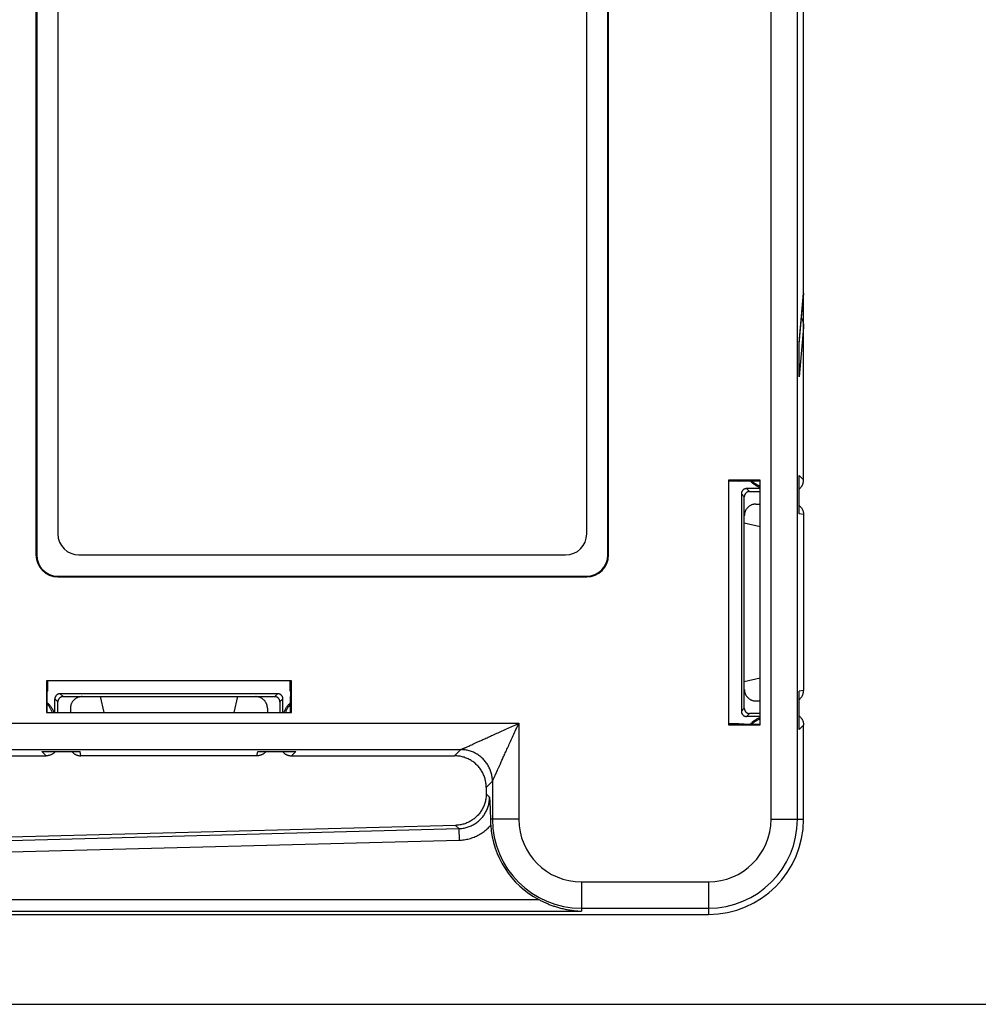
# Model space of a CAD drawing. Header units: inches. Extents: x 0.2 to 16.8, y 0.1 to 10.8.
# Tile 4 of 20: x 9.1 to 10, y 4.6 to 5.5. Entities that reach past the tile are written whole.
import ezdxf

# ---------------------------------------------------------------- set-up
doc = ezdxf.new("R2010")
doc.units = ezdxf.units.IN
doc.header["$LTSCALE"] = 0.935
doc.header["$MEASUREMENT"] = 0
doc.layers.get('0').update_dxf_attribs({"linetype": 'CONTINUOUS'})
doc.layers.add('DIMENSIONS', color=7, linetype='CONTINUOUS')
doc.styles.get("Standard").update_dxf_attribs({"font": 'txt', "width": 0.8})
doc.dimstyles.new('DIMSTYLE_1', dxfattribs={"dimtxt": 0.125, "dimasz": 0.18, "dimexe": 0.18, "dimexo": 0.0625, "dimgap": 0.09, "dimtad": 0, "dimtih": 1, "dimtoh": 1, "dimdec": 3, "dimzin": 4, "dimdsep": 46, "dimtxsty": 'STANDARD', "dimblk": '_FILLED', "dimblk1": '_FILLED', "dimblk2": '_FILLED', "dimcen": 0.09, "dimadec": 0, "dimazin": 0, "dimtp": 0.01, "dimtm": 0.01, "dimtfac": 1, "dimtdec": 3, "dimtofl": 0, "dimtmove": 0, "dimatfit": 3, "dimldrblk": '_FILLED', "dimfxl": 1, "dimtolj": 1, "dimtzin": 4, "dimarcsym": 0})

# ---------------------------------------------------------------- blocks, each defined once
blk = doc.blocks.new('_FILLED')
at = {"color": 0, "linetype": 'BYBLOCK'}
blk.add_solid([(0, 0), (-1, 0.1736), (-1, -0.1736)], dxfattribs=at)
blk = doc.blocks.new('*D1')
at = {"layer": 'DIMENSIONS', "color": 2, "linetype": 'CONTINUOUS'}
for p, q in [((8.6614, 7.44948), (10.73436, 7.44948)), ((10.60936, 7.44948), (10.60936, 6.15095)), ((10.60936, 4.59948), (10.60936, 5.90095)), ((8.6614, 4.59948), (10.73436, 4.59948))]:
    blk.add_line(p, q, dxfattribs=at)
at = {"layer": 'DIMENSIONS', "color": 2, "linetype": 'CONTINUOUS', "xscale": 0.18, "yscale": 0.18, "zscale": 0.18}
for p, rotation in [((10.60936, 7.44948), 90), ((10.60936, 4.59948), 270)]:
    blk.add_blockref('_FILLED', p, dxfattribs=dict(at, rotation=rotation))
at = {"layer": 'DIMENSIONS', "color": 2, "linetype": 'CONTINUOUS', "width": 0.8}
for s, p in [('2.850', (9.94686, 5.96345)), ('[', (10.57186, 5.96345)), ('72.39', (10.67186, 5.96345)), (']', (11.17186, 5.96345))]:
    blk.add_text(s, height=0.125, dxfattribs=at).set_placement(p)

msp = doc.modelspace()

# ---------------------------------------------------------------- linework, layer by layer
at = {"color": 7, "linetype": 'CONTINUOUS'}
for p, q in [((9.13366, 7.02448), (9.13366, 5.02448)), ((9.13436, 7.02448), (9.13436, 5.02448)), ((9.67436, 5.02448), (9.67436, 7.02448)), ((9.67506, 5.02448), (9.67506, 7.02448)), ((9.15436, 7.00448), (9.15436, 5.04448)), ((9.65436, 5.04448), (9.65436, 7.00448)), ((9.85936, 5.09544), (9.85936, 6.95352)), ((9.85525, 5.22403), (9.85928, 5.27008)), ((9.85525, 5.19288), (9.85525, 5.22499)), ((9.81836, 5.09523), (9.78836, 5.09523)), ((9.78836, 5.09523), (9.78836, 4.86373)), ((9.79813, 5.09425), (9.78836, 5.09425)), ((9.79828, 5.09439), (9.79813, 5.09425)), ((9.80327, 5.09448), (9.81836, 5.09448)), ((9.81836, 4.86373), (9.81836, 5.09523)), ((9.85525, 5.06346), (9.85525, 5.09955)), ((9.81836, 5.08728), (9.80554, 5.08728)), ((9.80056, 5.0823), (9.80056, 4.87666)), ((9.80336, 4.87946), (9.80336, 5.0795)), ((9.80834, 5.08448), (9.81836, 5.08448)), ((9.81436, 5.07261), (9.81836, 5.07261)), ((9.85936, 5.06267), (9.85936, 4.89628)), ((9.81836, 5.05098), (9.80336, 5.05448)), ((9.17436, 5.02448), (9.63436, 5.02448)), ((9.15436, 5.00448), (9.65436, 5.00448)), ((9.15436, 5.00378), (9.65436, 5.00378)), ((9.81836, 4.90798), (9.80336, 4.90448)), ((9.37511, 4.90548), (9.14361, 4.90548)), ((9.14361, 4.90548), (9.14361, 4.87548)), ((9.14459, 4.90548), (9.14459, 4.8957)), ((9.37413, 4.8957), (9.37413, 4.90548)), ((9.37511, 4.87548), (9.37511, 4.90548)), ((9.14436, 4.87548), (9.14436, 4.89056)), ((9.14445, 4.89556), (9.14459, 4.8957)), ((9.36218, 4.89328), (9.15654, 4.89328)), ((9.15934, 4.89048), (9.35938, 4.89048)), ((9.19436, 4.89048), (9.19786, 4.87548)), ((9.32436, 4.89048), (9.32086, 4.87548)), ((9.37428, 4.89556), (9.37413, 4.8957)), ((9.37436, 4.87548), (9.37436, 4.89056)), ((9.85525, 4.85941), (9.85525, 4.8955)), ((9.15156, 4.87548), (9.15156, 4.8883)), ((9.15436, 4.87548), (9.15436, 4.8855)), ((9.36436, 4.8855), (9.36436, 4.87548)), ((9.36716, 4.87548), (9.36716, 4.8883)), ((9.81436, 4.88635), (9.81836, 4.88635)), ((9.14361, 4.87548), (9.37511, 4.87548)), ((9.16623, 4.87948), (9.16623, 4.87548)), ((9.35249, 4.87948), (9.35249, 4.87548)), ((9.81836, 4.87168), (9.80554, 4.87168)), ((9.81836, 4.87448), (9.80834, 4.87448)), ((9.79813, 4.8647), (9.78836, 4.8647)), ((9.78836, 4.86373), (9.81836, 4.86373)), ((9.79828, 4.86456), (9.79813, 4.8647)), ((9.80327, 4.86448), (9.81836, 4.86448)), ((9.85936, 4.77448), (9.85936, 4.86352)), ((9.06434, 4.83448), (9.1434, 4.83448)), ((9.13929, 4.83859), (9.17538, 4.83859)), ((9.34256, 4.83448), (9.17617, 4.83448)), ((9.34334, 4.83859), (9.37943, 4.83859)), ((9.37532, 4.83448), (9.52948, 4.83448)), ((9.55936, 4.80459), (9.55936, 4.79859)), ((9.53026, 4.76872), (8.91936, 4.75272)), ((8.63929, 4.68448), (9.76936, 4.68448))]:
    msp.add_line(p, q, dxfattribs=at)
at = {"color": 9, "linetype": 'CONTINUOUS'}
for p, q in [((9.82858, 4.77448), (9.82858, 6.95748)), ((9.85348, 4.77448), (9.85348, 6.94764)), ((9.85525, 5.22499), (9.85936, 5.27199)), ((9.85936, 5.23988), (9.85525, 5.19288)), ((9.85525, 5.09955), (9.85936, 5.09544)), ((9.80554, 5.08728), (9.80834, 5.08448)), ((9.80056, 5.0823), (9.80336, 5.0795)), ((9.85936, 5.06264), (9.85525, 5.06346)), ((9.13366, 5.02448), (9.13436, 5.02448)), ((9.67506, 5.02448), (9.67436, 5.02448)), ((9.15436, 5.00378), (9.15436, 5.00448)), ((9.65436, 5.00378), (9.65436, 5.00448)), ((9.15654, 4.89328), (9.15934, 4.89048)), ((9.36218, 4.89328), (9.35938, 4.89048)), ((9.85936, 4.89632), (9.85525, 4.8955)), ((9.15156, 4.8883), (9.15436, 4.8855)), ((9.36716, 4.8883), (9.36436, 4.8855)), ((9.80056, 4.87666), (9.80336, 4.87946)), ((9.80554, 4.87168), (9.80834, 4.87448)), ((9.04141, 4.86526), (9.59014, 4.86526)), ((9.59014, 4.86526), (9.59014, 4.77448)), ((9.85936, 4.86352), (9.85525, 4.85941)), ((9.05846, 4.84036), (9.53535, 4.84036)), ((9.1434, 4.83448), (9.13929, 4.83859)), ((9.1762, 4.83448), (9.17538, 4.83859)), ((9.34252, 4.83448), (9.34334, 4.83859)), ((9.37943, 4.83859), (9.37532, 4.83448)), ((9.52948, 4.83448), (9.53535, 4.84036)), ((9.56524, 4.81047), (9.55936, 4.80459)), ((9.56524, 4.81047), (9.56524, 4.77448)), ((9.56251, 4.79553), (9.55936, 4.79859)), ((9.5334, 4.76565), (9.53026, 4.76872)), ((9.59014, 4.77448), (9.56333, 4.77448)), ((9.82858, 4.77448), (9.85936, 4.77448)), ((8.9194, 4.74957), (9.5334, 4.76565)), ((9.5334, 4.76565), (9.53369, 4.7547)), ((8.91955, 4.73861), (9.53369, 4.7547)), ((9.64936, 4.71526), (9.76936, 4.71526)), ((9.64936, 4.71526), (9.64936, 4.68762)), ((9.76936, 4.71526), (9.76936, 4.68448)), ((8.63614, 4.69858), (9.60897, 4.69858)), ((8.63613, 4.68762), (9.64936, 4.68762)), ((9.64936, 4.69036), (9.76936, 4.69036))]:
    msp.add_line(p, q, dxfattribs=at)
at = {"color": 7, "linetype": 'CONTINUOUS'}
for centre, radius, start, end in [((9.17436, 5.04448), 0.02, 180, 270), ((9.63436, 5.04448), 0.02, 270, 360), ((9.15436, 5.02448), 0.0207, 180, 270), ((9.15436, 5.02448), 0.02, 180, 270), ((9.65436, 5.02448), 0.02, 270, 360), ((9.65436, 5.02448), 0.0207, 270, 360), ((9.64936, 4.77448), 0.08598, 183.7616, 241.97729), ((9.76936, 4.77448), 0.09, 270, 360)]:
    msp.add_arc(centre, radius, start, end, dxfattribs=at)
at = {"color": 9, "linetype": 'CONTINUOUS'}
for centre, radius, start, end in [((9.64936, 4.77448), 0.08412, 180, 270), ((9.64936, 4.77448), 0.05922, 180, 270), ((9.76936, 4.77448), 0.05922, 270, 360), ((9.76936, 4.77448), 0.08412, 270, 360)]:
    msp.add_arc(centre, radius, start, end, dxfattribs=at)
at = {"color": 7, "linetype": 'CONTINUOUS'}
for points, knots in [([(9.85936, 5.27199), (9.85936, 5.27146), (9.85934, 5.27082), (9.85929, 5.27018), (9.85928, 5.27008)], [0, 0, 0, 0, 0.837461, 1, 1, 1, 1]), ([(9.8574, 5.24854), (9.85749, 5.24837), (9.85775, 5.24783), (9.85816, 5.24688), (9.85857, 5.24563), (9.85891, 5.2443), (9.85917, 5.24289), (9.85933, 5.2414), (9.85936, 5.24039), (9.85936, 5.23988)], [0, 0, 0, 0, 0.062115, 0.201175, 0.347938, 0.501441, 0.661652, 0.828152, 1, 1, 1, 1]), ([(9.79828, 5.09439), (9.79828, 5.0944), (9.79833, 5.0944), (9.79842, 5.09441), (9.79856, 5.09442), (9.79875, 5.09443), (9.79899, 5.09444), (9.79928, 5.09444), (9.7996, 5.09445), (9.79997, 5.09446), (9.80037, 5.09446), (9.80081, 5.09447), (9.80127, 5.09447), (9.80175, 5.09447), (9.80225, 5.09448), (9.80276, 5.09448), (9.8031, 5.09448), (9.80327, 5.09448)], [0, 0, 0, 0, 0.007378, 0.02528, 0.053532, 0.091982, 0.140099, 0.197416, 0.263414, 0.337132, 0.418126, 0.505242, 0.597652, 0.694499, 0.794385, 0.896708, 1, 1, 1, 1]), ([(9.81836, 5.08824), (9.81797, 5.08837), (9.81711, 5.08868), (9.81582, 5.08924), (9.8145, 5.08994), (9.81324, 5.09073), (9.81204, 5.09162), (9.8109, 5.0926), (9.80995, 5.09356), (9.80938, 5.0942), (9.80916, 5.09447)], [0, 0, 0, 0, 0.10936, 0.241931, 0.374457, 0.507131, 0.639767, 0.77258, 0.905363, 1, 1, 1, 1]), ([(9.8106, 5.09448), (9.81091, 5.09417), (9.81155, 5.09356), (9.81257, 5.09272), (9.81364, 5.09195), (9.81476, 5.09126), (9.81592, 5.09063), (9.81712, 5.09009), (9.81795, 5.08978), (9.81836, 5.08964)], [0, 0, 0, 0, 0.143012, 0.286011, 0.42886, 0.571771, 0.714518, 0.85731, 1, 1, 1, 1]), ([(9.85525, 5.08688), (9.85532, 5.08693), (9.85563, 5.08718), (9.85617, 5.08767), (9.85681, 5.08838), (9.85739, 5.08913), (9.85791, 5.08994), (9.85835, 5.09079), (9.85871, 5.09167), (9.859, 5.09259), (9.85921, 5.09352), (9.85933, 5.09448), (9.85936, 5.09512), (9.85936, 5.09544)], [0, 0, 0, 0, 0.026245, 0.123349, 0.220453, 0.317629, 0.414761, 0.512079, 0.609361, 0.706878, 0.804405, 0.902152, 1, 1, 1, 1]), ([(9.80554, 5.08728), (9.80537, 5.08728), (9.80502, 5.08726), (9.8045, 5.08718), (9.804, 5.08704), (9.80351, 5.08686), (9.80304, 5.08662), (9.80261, 5.08633), (9.8022, 5.08601), (9.80183, 5.08564), (9.8015, 5.08523), (9.80122, 5.0848), (9.80098, 5.08433), (9.8008, 5.08384), (9.80066, 5.08334), (9.80058, 5.08282), (9.80056, 5.08247), (9.80056, 5.0823)], [0, 0, 0, 0, 0.066943, 0.133854, 0.200502, 0.267221, 0.333768, 0.400263, 0.46681, 0.533185, 0.599734, 0.666225, 0.732776, 0.799496, 0.866143, 0.933056, 1, 1, 1, 1]), ([(9.80834, 5.08448), (9.80817, 5.08448), (9.80782, 5.08446), (9.8073, 5.08438), (9.8068, 5.08424), (9.80631, 5.08406), (9.80584, 5.08382), (9.80541, 5.08354), (9.805, 5.08321), (9.80463, 5.08284), (9.8043, 5.08243), (9.80402, 5.082), (9.80378, 5.08153), (9.8036, 5.08104), (9.80346, 5.08054), (9.80338, 5.08002), (9.80336, 5.07967), (9.80336, 5.0795)], [0, 0, 0, 0, 0.066944, 0.133856, 0.200504, 0.267222, 0.333773, 0.400265, 0.466812, 0.533188, 0.599735, 0.666227, 0.732778, 0.799496, 0.866144, 0.933056, 1, 1, 1, 1]), ([(9.81436, 5.07261), (9.81404, 5.07261), (9.8134, 5.07258), (9.81245, 5.07246), (9.81151, 5.07225), (9.81059, 5.07196), (9.80971, 5.07159), (9.80885, 5.07115), (9.80804, 5.07063), (9.80728, 5.07005), (9.80657, 5.0694), (9.80592, 5.06869), (9.80534, 5.06793), (9.80482, 5.06712), (9.80438, 5.06626), (9.80401, 5.06538), (9.80372, 5.06446), (9.80351, 5.06352), (9.80339, 5.06257), (9.80336, 5.06193), (9.80336, 5.06161)], [0, 0, 0, 0, 0.055541, 0.111108, 0.166625, 0.222207, 0.277717, 0.333302, 0.388823, 0.444397, 0.499946, 0.555497, 0.611076, 0.666605, 0.7222, 0.777724, 0.833321, 0.888855, 0.944441, 1, 1, 1, 1]), ([(9.85525, 5.07121), (9.85531, 5.07117), (9.85562, 5.07091), (9.85615, 5.07043), (9.8568, 5.06972), (9.85739, 5.06895), (9.8579, 5.06814), (9.85835, 5.06729), (9.85872, 5.0664), (9.859, 5.06549), (9.85921, 5.06455), (9.85933, 5.06361), (9.85936, 5.06298), (9.85936, 5.06267)], [0, 0, 0, 0, 0.023447, 0.121708, 0.219917, 0.318072, 0.416046, 0.514095, 0.612079, 0.710116, 0.807629, 0.904918, 1, 1, 1, 1]), ([(9.14436, 4.89056), (9.14436, 4.89074), (9.14436, 4.89108), (9.14436, 4.89159), (9.14437, 4.89209), (9.14437, 4.89257), (9.14437, 4.89303), (9.14438, 4.89346), (9.14438, 4.89387), (9.14439, 4.89424), (9.1444, 4.89456), (9.1444, 4.89485), (9.14441, 4.89509), (9.14442, 4.89528), (9.14442, 4.89542), (9.14444, 4.89551), (9.14444, 4.89556), (9.14445, 4.89556)], [0, 0, 0, 0, 0.103292, 0.205615, 0.305501, 0.402348, 0.494758, 0.581874, 0.662868, 0.736586, 0.802584, 0.859901, 0.908018, 0.946468, 0.97472, 0.992622, 1, 1, 1, 1]), ([(9.15654, 4.89328), (9.15637, 4.89328), (9.15602, 4.89326), (9.1555, 4.89318), (9.155, 4.89304), (9.15451, 4.89286), (9.15404, 4.89262), (9.15361, 4.89233), (9.1532, 4.89201), (9.15283, 4.89164), (9.1525, 4.89123), (9.15222, 4.8908), (9.15198, 4.89033), (9.1518, 4.88984), (9.15166, 4.88934), (9.15158, 4.88882), (9.15156, 4.88847), (9.15156, 4.8883)], [0, 0, 0, 0, 0.066944, 0.133857, 0.200504, 0.267224, 0.333775, 0.400266, 0.466815, 0.53319, 0.599737, 0.666232, 0.732779, 0.799498, 0.866146, 0.933057, 1, 1, 1, 1]), ([(9.15934, 4.89048), (9.15917, 4.89048), (9.15882, 4.89046), (9.1583, 4.89038), (9.1578, 4.89024), (9.15731, 4.89006), (9.15684, 4.88982), (9.15641, 4.88954), (9.156, 4.88921), (9.15563, 4.88884), (9.1553, 4.88843), (9.15502, 4.888), (9.15478, 4.88753), (9.1546, 4.88704), (9.15446, 4.88654), (9.15438, 4.88602), (9.15436, 4.88567), (9.15436, 4.8855)], [0, 0, 0, 0, 0.066944, 0.133856, 0.200504, 0.267222, 0.333773, 0.400265, 0.466812, 0.533188, 0.599735, 0.666227, 0.732778, 0.799496, 0.866144, 0.933056, 1, 1, 1, 1]), ([(9.17723, 4.89048), (9.17691, 4.89048), (9.17627, 4.89045), (9.17532, 4.89032), (9.17438, 4.89012), (9.17346, 4.88983), (9.17257, 4.88946), (9.17172, 4.88902), (9.17091, 4.8885), (9.17015, 4.88791), (9.16944, 4.88727), (9.16879, 4.88656), (9.16821, 4.88579), (9.16769, 4.88498), (9.16725, 4.88413), (9.16688, 4.88324), (9.16659, 4.88233), (9.16638, 4.88139), (9.16626, 4.88044), (9.16623, 4.8798), (9.16623, 4.87948)], [0, 0, 0, 0, 0.055559, 0.111145, 0.166679, 0.222276, 0.2778, 0.333395, 0.388924, 0.444503, 0.500054, 0.555603, 0.611177, 0.666698, 0.722283, 0.777793, 0.833375, 0.888892, 0.944459, 1, 1, 1, 1]), ([(9.35249, 4.87948), (9.35249, 4.8798), (9.35247, 4.88044), (9.35234, 4.88139), (9.35213, 4.88233), (9.35184, 4.88324), (9.35148, 4.88413), (9.35103, 4.88498), (9.35052, 4.88579), (9.34993, 4.88656), (9.34928, 4.88727), (9.34857, 4.88791), (9.34781, 4.8885), (9.347, 4.88902), (9.34615, 4.88946), (9.34526, 4.88983), (9.34434, 4.89012), (9.3434, 4.89032), (9.34245, 4.89045), (9.34181, 4.89048), (9.34149, 4.89048)], [0, 0, 0, 0, 0.055541, 0.111108, 0.166625, 0.222207, 0.277717, 0.333302, 0.388823, 0.444397, 0.499946, 0.555497, 0.611076, 0.666605, 0.7222, 0.777724, 0.833321, 0.888855, 0.944441, 1, 1, 1, 1]), ([(9.36436, 4.8855), (9.36436, 4.88567), (9.36434, 4.88602), (9.36426, 4.88654), (9.36413, 4.88704), (9.36394, 4.88753), (9.3637, 4.888), (9.36342, 4.88843), (9.36309, 4.88884), (9.36272, 4.88921), (9.36232, 4.88954), (9.36188, 4.88982), (9.36141, 4.89006), (9.36093, 4.89024), (9.36042, 4.89038), (9.3599, 4.89046), (9.35955, 4.89048), (9.35938, 4.89048)], [0, 0, 0, 0, 0.066944, 0.133856, 0.200504, 0.267222, 0.333773, 0.400265, 0.466812, 0.533188, 0.599735, 0.666227, 0.732778, 0.799496, 0.866144, 0.933056, 1, 1, 1, 1]), ([(9.36716, 4.8883), (9.36716, 4.88847), (9.36714, 4.88882), (9.36706, 4.88934), (9.36693, 4.88984), (9.36674, 4.89033), (9.3665, 4.8908), (9.36622, 4.89123), (9.36589, 4.89164), (9.36552, 4.89201), (9.36512, 4.89233), (9.36468, 4.89262), (9.36421, 4.89286), (9.36373, 4.89304), (9.36322, 4.89318), (9.3627, 4.89326), (9.36235, 4.89328), (9.36218, 4.89328)], [0, 0, 0, 0, 0.066943, 0.133854, 0.200502, 0.267221, 0.333768, 0.400263, 0.46681, 0.533185, 0.599734, 0.666225, 0.732776, 0.799496, 0.866143, 0.933056, 1, 1, 1, 1]), ([(9.37428, 4.89556), (9.37428, 4.89556), (9.37428, 4.89551), (9.3743, 4.89542), (9.3743, 4.89528), (9.37431, 4.89509), (9.37432, 4.89485), (9.37433, 4.89456), (9.37433, 4.89424), (9.37434, 4.89387), (9.37435, 4.89346), (9.37435, 4.89303), (9.37435, 4.89257), (9.37436, 4.89209), (9.37436, 4.89159), (9.37436, 4.89108), (9.37436, 4.89074), (9.37436, 4.89056)], [0, 0, 0, 0, 0.007378, 0.02528, 0.053532, 0.091982, 0.140099, 0.197416, 0.263414, 0.337132, 0.418126, 0.505242, 0.597652, 0.694499, 0.794385, 0.896708, 1, 1, 1, 1]), ([(9.80336, 4.89735), (9.80336, 4.89703), (9.80339, 4.89639), (9.80351, 4.89543), (9.80372, 4.8945), (9.80401, 4.89358), (9.80438, 4.89269), (9.80482, 4.89184), (9.80534, 4.89103), (9.80592, 4.89027), (9.80657, 4.88956), (9.80728, 4.88891), (9.80804, 4.88832), (9.80885, 4.88781), (9.80971, 4.88736), (9.81059, 4.887), (9.81151, 4.88671), (9.81245, 4.8865), (9.8134, 4.88637), (9.81404, 4.88635), (9.81436, 4.88635)], [0, 0, 0, 0, 0.055559, 0.111145, 0.166679, 0.222276, 0.2778, 0.333395, 0.388924, 0.444503, 0.500054, 0.555603, 0.611177, 0.666698, 0.722283, 0.777793, 0.833375, 0.888892, 0.944459, 1, 1, 1, 1]), ([(9.85525, 4.88774), (9.85531, 4.88779), (9.85562, 4.88804), (9.85615, 4.88853), (9.8568, 4.88924), (9.85739, 4.89), (9.85791, 4.89081), (9.85835, 4.89167), (9.85872, 4.89255), (9.859, 4.89347), (9.85921, 4.89441), (9.85933, 4.89535), (9.85936, 4.89597), (9.85936, 4.89628)], [0, 0, 0, 0, 0.02352, 0.121786, 0.219995, 0.318164, 0.416181, 0.514245, 0.612131, 0.7101, 0.807861, 0.905111, 1, 1, 1, 1]), ([(9.1492, 4.87548), (9.14906, 4.87589), (9.14875, 4.87672), (9.1482, 4.87792), (9.14758, 4.87908), (9.14689, 4.8802), (9.14612, 4.88127), (9.14528, 4.88228), (9.14467, 4.88292), (9.14436, 4.88323)], [0, 0, 0, 0, 0.14269, 0.285482, 0.428229, 0.57114, 0.713989, 0.856988, 1, 1, 1, 1]), ([(9.14437, 4.88468), (9.14464, 4.88446), (9.14528, 4.88389), (9.14624, 4.88294), (9.14722, 4.8818), (9.14811, 4.8806), (9.1489, 4.87934), (9.1496, 4.87802), (9.15016, 4.87673), (9.15047, 4.87587), (9.1506, 4.87548)], [0, 0, 0, 0, 0.094637, 0.22742, 0.360233, 0.492869, 0.625543, 0.758069, 0.89064, 1, 1, 1, 1]), ([(9.36813, 4.87548), (9.36825, 4.87587), (9.36856, 4.87673), (9.36912, 4.87802), (9.36982, 4.87934), (9.37062, 4.8806), (9.37151, 4.8818), (9.37248, 4.88294), (9.37344, 4.88389), (9.37408, 4.88446), (9.37435, 4.88468)], [0, 0, 0, 0, 0.10936, 0.241931, 0.374457, 0.507131, 0.639767, 0.77258, 0.905363, 1, 1, 1, 1]), ([(9.37436, 4.88323), (9.37405, 4.88292), (9.37345, 4.88228), (9.37261, 4.88127), (9.37184, 4.8802), (9.37114, 4.87908), (9.37052, 4.87792), (9.36997, 4.87672), (9.36967, 4.87589), (9.36952, 4.87548)], [0, 0, 0, 0, 0.143012, 0.286011, 0.42886, 0.571771, 0.714518, 0.85731, 1, 1, 1, 1]), ([(9.80056, 4.87666), (9.80056, 4.87648), (9.80058, 4.87614), (9.80066, 4.87562), (9.8008, 4.87511), (9.80098, 4.87462), (9.80122, 4.87416), (9.8015, 4.87372), (9.80183, 4.87332), (9.8022, 4.87295), (9.80261, 4.87262), (9.80304, 4.87234), (9.80351, 4.8721), (9.804, 4.87191), (9.8045, 4.87178), (9.80502, 4.8717), (9.80537, 4.87168), (9.80554, 4.87168)], [0, 0, 0, 0, 0.066944, 0.133857, 0.200504, 0.267224, 0.333775, 0.400266, 0.466815, 0.53319, 0.599737, 0.666232, 0.732779, 0.799498, 0.866146, 0.933057, 1, 1, 1, 1]), ([(9.80336, 4.87946), (9.80336, 4.87928), (9.80338, 4.87894), (9.80346, 4.87842), (9.8036, 4.87791), (9.80378, 4.87742), (9.80402, 4.87696), (9.8043, 4.87652), (9.80463, 4.87612), (9.805, 4.87575), (9.80541, 4.87542), (9.80584, 4.87514), (9.80631, 4.8749), (9.8068, 4.87471), (9.8073, 4.87458), (9.80782, 4.8745), (9.80817, 4.87448), (9.80834, 4.87448)], [0, 0, 0, 0, 0.066944, 0.133856, 0.200504, 0.267222, 0.333773, 0.400265, 0.466812, 0.533188, 0.599735, 0.666227, 0.732778, 0.799496, 0.866144, 0.933056, 1, 1, 1, 1]), ([(9.80916, 4.86449), (9.80938, 4.86476), (9.80995, 4.8654), (9.8109, 4.86636), (9.81204, 4.86733), (9.81324, 4.86822), (9.8145, 4.86902), (9.81582, 4.86972), (9.81711, 4.87028), (9.81797, 4.87059), (9.81836, 4.87071)], [0, 0, 0, 0, 0.094637, 0.22742, 0.360233, 0.492869, 0.625543, 0.758069, 0.89064, 1, 1, 1, 1]), ([(9.85525, 4.87208), (9.85532, 4.87203), (9.85563, 4.87177), (9.85617, 4.87128), (9.85681, 4.87058), (9.85739, 4.86982), (9.85791, 4.86902), (9.85835, 4.86817), (9.85871, 4.86728), (9.859, 4.86637), (9.85921, 4.86543), (9.85933, 4.86448), (9.85936, 4.86384), (9.85936, 4.86352)], [0, 0, 0, 0, 0.026245, 0.123349, 0.220453, 0.317629, 0.414761, 0.512079, 0.609361, 0.706878, 0.804405, 0.902152, 1, 1, 1, 1]), ([(9.80327, 4.86448), (9.8031, 4.86448), (9.80276, 4.86448), (9.80225, 4.86448), (9.80175, 4.86448), (9.80127, 4.86449), (9.80081, 4.86449), (9.80037, 4.86449), (9.79997, 4.8645), (9.7996, 4.86451), (9.79928, 4.86451), (9.79899, 4.86452), (9.79875, 4.86453), (9.79856, 4.86454), (9.79842, 4.86454), (9.79833, 4.86456), (9.79828, 4.86456), (9.79828, 4.86456)], [0, 0, 0, 0, 0.103292, 0.205615, 0.305501, 0.402348, 0.494758, 0.581874, 0.662868, 0.736586, 0.802584, 0.859901, 0.908018, 0.946468, 0.97472, 0.992622, 1, 1, 1, 1]), ([(9.81836, 4.86931), (9.81795, 4.86917), (9.81712, 4.86887), (9.81592, 4.86832), (9.81476, 4.8677), (9.81364, 4.867), (9.81257, 4.86623), (9.81155, 4.86539), (9.81091, 4.86479), (9.8106, 4.86448)], [0, 0, 0, 0, 0.14269, 0.285482, 0.428229, 0.57114, 0.713989, 0.856988, 1, 1, 1, 1]), ([(9.15196, 4.83858), (9.15191, 4.83852), (9.15165, 4.83821), (9.15117, 4.83767), (9.15046, 4.83703), (9.1497, 4.83645), (9.1489, 4.83593), (9.14805, 4.83549), (9.14717, 4.83513), (9.14625, 4.83484), (9.14532, 4.83463), (9.14436, 4.83451), (9.14372, 4.83448), (9.1434, 4.83448)], [0, 0, 0, 0, 0.026245, 0.123349, 0.220453, 0.317629, 0.414761, 0.512079, 0.609361, 0.706878, 0.804405, 0.902152, 1, 1, 1, 1]), ([(9.16762, 4.83859), (9.16767, 4.83853), (9.16793, 4.83822), (9.16841, 4.83769), (9.16912, 4.83704), (9.16989, 4.83645), (9.1707, 4.83593), (9.17155, 4.83549), (9.17244, 4.83512), (9.17335, 4.83484), (9.17429, 4.83463), (9.17523, 4.83451), (9.17586, 4.83448), (9.17617, 4.83448)], [0, 0, 0, 0, 0.02352, 0.121786, 0.219995, 0.318164, 0.416181, 0.514245, 0.612131, 0.7101, 0.807861, 0.905111, 1, 1, 1, 1]), ([(9.3511, 4.83859), (9.35105, 4.83853), (9.3508, 4.83822), (9.35031, 4.83769), (9.3496, 4.83704), (9.34884, 4.83645), (9.34803, 4.83593), (9.34717, 4.83549), (9.34629, 4.83512), (9.34537, 4.83484), (9.34443, 4.83463), (9.34349, 4.83451), (9.34287, 4.83448), (9.34256, 4.83448)], [0, 0, 0, 0, 0.023447, 0.121708, 0.219917, 0.318072, 0.416046, 0.514095, 0.612079, 0.710116, 0.807629, 0.904918, 1, 1, 1, 1]), ([(9.36676, 4.83858), (9.36681, 4.83852), (9.36707, 4.83821), (9.36756, 4.83767), (9.36826, 4.83703), (9.36902, 4.83645), (9.36982, 4.83593), (9.37067, 4.83549), (9.37156, 4.83513), (9.37247, 4.83484), (9.37341, 4.83463), (9.37436, 4.83451), (9.375, 4.83448), (9.37532, 4.83448)], [0, 0, 0, 0, 0.026245, 0.123349, 0.220453, 0.317629, 0.414761, 0.512079, 0.609361, 0.706878, 0.804405, 0.902152, 1, 1, 1, 1]), ([(9.55936, 4.80459), (9.55936, 4.80528), (9.55931, 4.80664), (9.55911, 4.80868), (9.55876, 4.8107), (9.55827, 4.81269), (9.55766, 4.81464), (9.55691, 4.81654), (9.55603, 4.81838), (9.55503, 4.82016), (9.55392, 4.82186), (9.55268, 4.82349), (9.55135, 4.82502), (9.54991, 4.82646), (9.54837, 4.8278), (9.54675, 4.82903), (9.54504, 4.83015), (9.54326, 4.83115), (9.54142, 4.83202), (9.53952, 4.83277), (9.53757, 4.83339), (9.53558, 4.83387), (9.53357, 4.83422), (9.53153, 4.83443), (9.53016, 4.83448), (9.52948, 4.83448)], [0, 0, 0, 0, 0.043684, 0.087332, 0.130903, 0.174464, 0.217945, 0.261423, 0.304841, 0.348243, 0.391629, 0.434973, 0.478337, 0.521663, 0.565027, 0.608371, 0.651757, 0.695159, 0.738577, 0.782055, 0.825536, 0.869097, 0.912668, 0.956316, 1, 1, 1, 1]), ([(9.55936, 4.79859), (9.55936, 4.79792), (9.55932, 4.79658), (9.55911, 4.79457), (9.55878, 4.79258), (9.55831, 4.79063), (9.55771, 4.78871), (9.55699, 4.78684), (9.55614, 4.78502), (9.55517, 4.78326), (9.55409, 4.78157), (9.5529, 4.77996), (9.5516, 4.77844), (9.5502, 4.777), (9.54871, 4.77567), (9.54713, 4.77443), (9.54547, 4.7733), (9.54374, 4.77229), (9.54195, 4.7714), (9.54009, 4.77062), (9.53819, 4.76998), (9.53625, 4.76946), (9.53427, 4.76907), (9.53227, 4.76881), (9.53093, 4.76873), (9.53026, 4.76872)], [0, 0, 0, 0, 0.043674, 0.087313, 0.130879, 0.174436, 0.217916, 0.261394, 0.304815, 0.348221, 0.391612, 0.434963, 0.478333, 0.521667, 0.565037, 0.608388, 0.651779, 0.695185, 0.738606, 0.782084, 0.825564, 0.869121, 0.912687, 0.956326, 1, 1, 1, 1]), ([(9.56251, 4.79553), (9.56257, 4.79424), (9.5627, 4.79177), (9.56287, 4.78822), (9.56302, 4.78497), (9.56313, 4.78199), (9.56322, 4.77926), (9.56329, 4.77679), (9.56332, 4.77522), (9.56333, 4.77448)], [0, 0, 0, 0, 0.183431, 0.351709, 0.506074, 0.647542, 0.776689, 0.894075, 1, 1, 1, 1]), ([(9.56333, 4.77448), (9.56334, 4.77379), (9.56338, 4.77247), (9.56346, 4.77059), (9.56353, 4.7694), (9.56357, 4.76884)], [0, 0, 0, 0, 0.366232, 0.700162, 1, 1, 1, 1]), ([(9.60897, 4.69858), (9.60979, 4.69815), (9.61151, 4.69726), (9.61424, 4.69595), (9.61724, 4.69464), (9.6205, 4.69334), (9.62402, 4.6921), (9.62778, 4.69095), (9.63178, 4.68991), (9.63598, 4.68903), (9.64034, 4.68833), (9.64481, 4.68784), (9.64784, 4.68767), (9.64936, 4.68762)], [0, 0, 0, 0, 0.065778, 0.137671, 0.215296, 0.298364, 0.386755, 0.480142, 0.578203, 0.680075, 0.784808, 0.891722, 1, 1, 1, 1])]:
    msp.add_open_spline(points, degree=3, knots=knots, dxfattribs=at)
for points in [[(9.85936, 4.89628), (9.85936, 4.89629), (9.85936, 4.89631), (9.85936, 4.89632)], [(9.17617, 4.83448), (9.17618, 4.83448), (9.17619, 4.83448), (9.1762, 4.83448)]]:
    msp.add_open_spline(points, degree=3, dxfattribs=at)
at = {"color": 9, "linetype": 'CONTINUOUS'}
for points, knots in [([(9.53535, 4.84036), (9.53543, 4.84039), (9.53561, 4.84047), (9.53591, 4.84061), (9.5363, 4.84079), (9.5368, 4.84102), (9.53741, 4.84129), (9.53815, 4.84163), (9.53904, 4.84203), (9.54011, 4.84252), (9.54139, 4.84311), (9.54292, 4.8438), (9.54473, 4.84461), (9.54684, 4.84558), (9.54932, 4.8467), (9.55218, 4.848), (9.55548, 4.84951), (9.55924, 4.85121), (9.56347, 4.85314), (9.56816, 4.85527), (9.57325, 4.85758), (9.57868, 4.86005), (9.58435, 4.86263), (9.5882, 4.86438), (9.59014, 4.86526)], [0, 0, 0, 0, 0.004104, 0.009631, 0.016753, 0.025719, 0.036797, 0.050165, 0.066245, 0.085553, 0.108704, 0.136443, 0.169252, 0.207639, 0.252427, 0.304447, 0.364486, 0.433047, 0.510353, 0.596113, 0.689589, 0.789292, 0.893366, 1, 1, 1, 1]), ([(9.56524, 4.81047), (9.56527, 4.81054), (9.56535, 4.81071), (9.56548, 4.81101), (9.56566, 4.81141), (9.56589, 4.81191), (9.56617, 4.81252), (9.56651, 4.81327), (9.56692, 4.81416), (9.56741, 4.81524), (9.56799, 4.81652), (9.56868, 4.81803), (9.56949, 4.81982), (9.57044, 4.82191), (9.57155, 4.82435), (9.57284, 4.82718), (9.57432, 4.83046), (9.57603, 4.8342), (9.57795, 4.83844), (9.58009, 4.84314), (9.58242, 4.84826), (9.5849, 4.85372), (9.58749, 4.85943), (9.58925, 4.8633), (9.59014, 4.86526)], [0, 0, 0, 0, 0.003868, 0.009316, 0.0165, 0.025567, 0.036672, 0.050122, 0.066352, 0.085831, 0.109014, 0.136427, 0.168754, 0.206666, 0.250881, 0.302337, 0.361889, 0.430148, 0.507531, 0.593673, 0.687648, 0.787913, 0.892622, 1, 1, 1, 1]), ([(9.56524, 4.81047), (9.56523, 4.81115), (9.56518, 4.8125), (9.56495, 4.81452), (9.5646, 4.81653), (9.5641, 4.8185), (9.56348, 4.82044), (9.56272, 4.82233), (9.56184, 4.82417), (9.56083, 4.82594), (9.55971, 4.82765), (9.55847, 4.82927), (9.55713, 4.83081), (9.55569, 4.83225), (9.55415, 4.83359), (9.55253, 4.83482), (9.55083, 4.83595), (9.54905, 4.83695), (9.54721, 4.83784), (9.54532, 4.83859), (9.54338, 4.83922), (9.54141, 4.83971), (9.53941, 4.84007), (9.53738, 4.84029), (9.53603, 4.84035), (9.53535, 4.84036)], [0, 0, 0, 0, 0.043385, 0.086793, 0.130222, 0.173671, 0.21714, 0.260626, 0.304126, 0.34764, 0.391164, 0.434695, 0.478231, 0.521769, 0.565304, 0.608836, 0.65236, 0.695873, 0.739374, 0.78286, 0.826329, 0.869778, 0.913207, 0.956615, 1, 1, 1, 1]), ([(9.5334, 4.76565), (9.53408, 4.76567), (9.53543, 4.76574), (9.53744, 4.766), (9.53942, 4.76638), (9.54138, 4.7669), (9.54329, 4.76755), (9.54514, 4.76832), (9.54694, 4.76921), (9.54868, 4.77023), (9.55033, 4.77135), (9.55191, 4.77259), (9.5534, 4.77392), (9.55479, 4.77536), (9.55608, 4.77688), (9.55727, 4.77849), (9.55835, 4.78017), (9.55931, 4.78192), (9.56016, 4.78374), (9.56088, 4.78561), (9.56147, 4.78753), (9.56194, 4.78949), (9.56227, 4.79149), (9.56247, 4.7935), (9.56251, 4.79485), (9.56251, 4.79553)], [0, 0, 0, 0, 0.043869, 0.087678, 0.131415, 0.175078, 0.21867, 0.262192, 0.305647, 0.349037, 0.392366, 0.435641, 0.478874, 0.522076, 0.565264, 0.608458, 0.651677, 0.694941, 0.738264, 0.781658, 0.825134, 0.868702, 0.912371, 0.956139, 1, 1, 1, 1]), ([(9.53369, 4.7547), (9.5345, 4.75472), (9.53611, 4.75481), (9.53852, 4.75509), (9.54092, 4.75551), (9.54329, 4.75607), (9.54562, 4.75677), (9.54791, 4.75762), (9.55015, 4.75859), (9.55233, 4.7597), (9.55443, 4.76094), (9.55645, 4.7623), (9.55839, 4.76377), (9.56022, 4.76536), (9.56196, 4.76704), (9.56305, 4.76823), (9.56357, 4.76884)], [0, 0, 0, 0, 0.07116, 0.142479, 0.213926, 0.28547, 0.357089, 0.428759, 0.500457, 0.572162, 0.643835, 0.715428, 0.786889, 0.858168, 0.929219, 1, 1, 1, 1])]:
    msp.add_open_spline(points, degree=3, knots=knots, dxfattribs=at)

# ---------------------------------------------------------------- dimensions: what is measured, and where the dimension line sits
at = {"layer": 'DIMENSIONS', "color": 2, "linetype": 'CONTINUOUS'}
dim = msp.add_linear_dim(base=(10.60936, 7.44948), p1=(8.6614, 4.59948), p2=(8.6614, 7.44948), angle=90, dimstyle='DIMSTYLE_1', dxfattribs=at)
dim.commit()
dim.dimension.update_dxf_attribs({"geometry": '*D1', "text_midpoint": (10.60936, 6.02595), "dimtype": 160})

doc.saveas('drawing.dxf')
